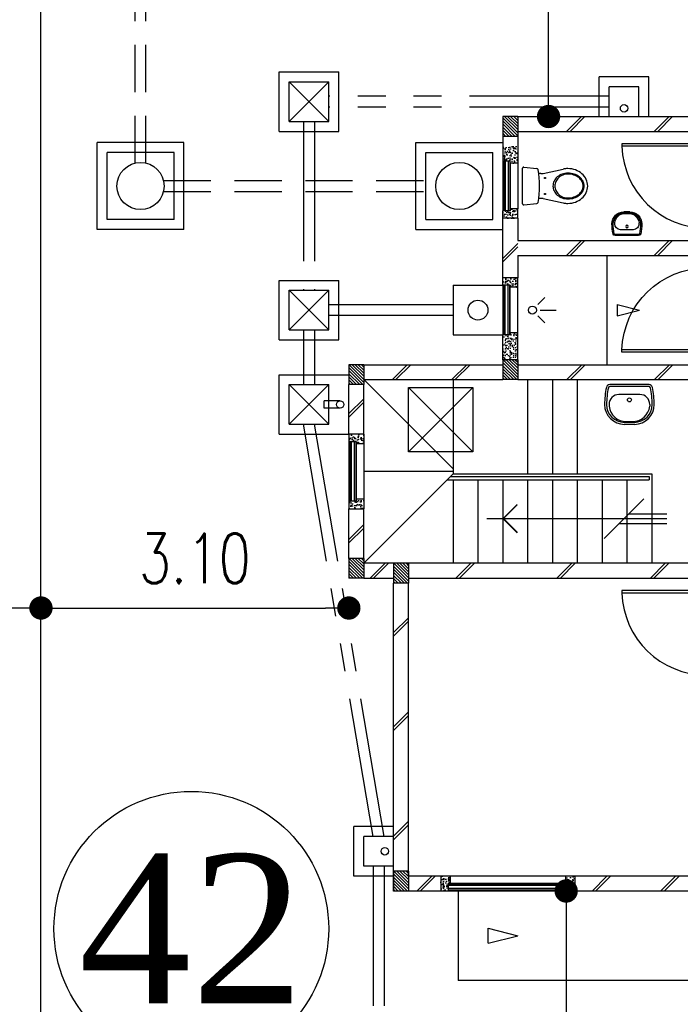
# Model space of a CAD drawing. Header units: millimetres. Extents: x 301 to 1479, y 491 to 1341.
# Tile 214 of 256: x 430 to 436, y 635 to 645. Entities that reach past the tile are written whole.
import ezdxf
from ezdxf.enums import TextEntityAlignment as Align

# ---------------------------------------------------------------- set-up
doc = ezdxf.new("R2010")
doc.units = ezdxf.units.MM
doc.header["$LTSCALE"] = 1.5
doc.header["$MEASUREMENT"] = 0
for name, pattern in [('HIDDEN', [0.375, 0.25, -0.125]), ('HIDDEN2', [4.7625, 3.175, -1.5875]), ('PHANTOM2', [1.25, 0.625, -0.125, 0.125, -0.125, 0.125, -0.125])]:
    doc.linetypes.add(name, pattern=pattern)
for name, color, linetype in [('Blk', 7, 'Continuous'), ('Block', 46, 'Continuous'), ('boundary', 3, 'Continuous'), ('BULUS', 2, 'Continuous'), ('BWCN', 4, 'Continuous'), ('DIM', 6, 'Continuous'), ('DOOR', 3, 'Continuous'), ('Ele', 8, 'Continuous'), ('HATCH', 7, 'Continuous'), ('Hatch Col. C1 GF Ext.', 84, 'Continuous'), ('Hatch Stub Col', 251, 'Continuous'), ('Kerb', 251, 'Continuous'), ('P. Gully trap', 42, 'Continuous'), ('P. Sewr Manhole', 49, 'Continuous'), ('Paving Block', 251, 'Continuous'), ('PVC Pipe 110', 69, 'Continuous'), ('PVC RWP 75', 77, 'Continuous'), ('PVC Sewer Pipe 110', 24, 'Continuous'), ('SANIT', 8, 'Continuous'), ('TXTAREA', 10, 'Continuous'), ('WINDOW', 1, 'Continuous')]:
    doc.layers.add(name, color=color, linetype=linetype)
doc.styles.add('RS1', font='romans.shx', dxfattribs={"width": 0.75, "height": 0.5})
doc.styles.add('times', font='times.ttf')
doc.dimstyles.new('Souillac5', dxfattribs={"dimscale": 0.5, "dimtxt": 0.5, "dimasz": 0.47, "dimexe": 0, "dimexo": 1, "dimgap": 0.5, "dimtad": 1, "dimzin": 0, "dimdsep": 46, "dimtxsty": 'RS1', "dimblk": 'DOT', "dimcen": 3, "dimse1": 1, "dimse2": 1, "dimclrd": 6, "dimclre": 6, "dimclrt": 7, "dimaunit": 1, "dimadec": 0, "dimazin": 0, "dimtfac": 1, "dimtofl": 0, "dimtmove": 1, "dimatfit": 3, "dimfxl": 1, "dimtolj": 1, "dimtzin": 0, "dimlwe": -1, "dimarcsym": 0})
pattern_1 = [(50, (427.129014, 162.062746), (0.071726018, -0.0062752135), [0.0075, -0.0825]), (355, (427.129014, 162.062746), (-0.013875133, 0.075219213), [0.006, -0.066]), (100.451444, (427.13499, 162.06222), (0.057850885, 0.068943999), [0.006374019, -0.070114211]), (46.1842, (427.12901, 162.08275), (0.106724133, -0.016551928), [0.01125, -0.12375]), (96.635635, (427.13791, 162.08137), (0.093466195, 0.09741186), [0.009561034, -0.105171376]), (351.184164, (427.12901, 162.08275), (0.093466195, 0.09741186), [0.009, -0.099]), (21, (427.139014, 162.077746), (0.059690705, -0.040261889), [0.0075, -0.0825]), (326, (427.139014, 162.077746), (0.024331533, 0.072515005), [0.006, -0.066]), (71.451445, (427.14399, 162.07439), (0.084022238, 0.032253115), [0.006374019, -0.070114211]), (37.5, (427.129014, 162.062746), (0.0012159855, 0.0332893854), [0, -0.0652, 0, -0.067, 0, -0.06625]), (7.5, (427.129014, 162.062746), (0.0263069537, 0.0394411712), [0, -0.0382, 0, -0.0637, 0, -0.02525]), (327.5, (427.106714, 162.062746), (0.0533822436, -0.0022554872), [0, -0.025, 0, -0.078, 0, -0.1035]), (317.5, (427.096714, 162.062746), (0.058318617, 0.010010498), [0, -0.0325, 0, -0.0518, 0, -0.0735])]
pattern_2 = [(50, (427.129014, 161.862746), (0.071726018, -0.0062752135), [0.0075, -0.0825]), (355, (427.129014, 161.862746), (-0.013875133, 0.075219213), [0.006, -0.066]), (100.451444, (427.13499, 161.86222), (0.057850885, 0.068943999), [0.006374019, -0.070114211]), (46.1842, (427.12901, 161.88275), (0.106724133, -0.016551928), [0.01125, -0.12375]), (96.635635, (427.13791, 161.88137), (0.093466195, 0.09741186), [0.009561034, -0.105171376]), (351.184164, (427.12901, 161.88275), (0.093466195, 0.09741186), [0.009, -0.099]), (21, (427.139014, 161.877746), (0.059690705, -0.040261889), [0.0075, -0.0825]), (326, (427.139014, 161.877746), (0.024331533, 0.072515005), [0.006, -0.066]), (71.451445, (427.14399, 161.87439), (0.084022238, 0.032253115), [0.006374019, -0.070114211]), (37.5, (427.129014, 161.862746), (0.0012159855, 0.0332893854), [0, -0.0652, 0, -0.067, 0, -0.06625]), (7.5, (427.129014, 161.862746), (0.0263069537, 0.0394411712), [0, -0.0382, 0, -0.0637, 0, -0.02525]), (327.5, (427.106714, 161.862746), (0.0533822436, -0.0022554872), [0, -0.025, 0, -0.078, 0, -0.1035]), (317.5, (427.096714, 161.862746), (0.058318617, 0.010010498), [0, -0.0325, 0, -0.0518, 0, -0.0735])]

# ---------------------------------------------------------------- blocks, each defined once
blk = doc.blocks.new('WC')
at = {"layer": 'SANIT'}
for p, q in [((-179.1, 0), (179.1, 0)), ((-189, -10.9), (-177.5, -141.5)), ((189, -10.9), (177.5, -141.5)), ((-125, -184.5), (-125, -161.4)), ((125, -184.5), (125, -161.4)), ((-127.2, -205.2), (-170.1, -407.8)), ((127.2, -205.2), (170.1, -407.8))]:
    blk.add_line(p, q, dxfattribs=at)
for points in [[(130, -455, 0.086378), (119.8, -396.7, 0.092622), (91.9, -348.9, 0.103078), (48.8, -316.1, 0.111925), (0, -305, 0.111925), (-48.8, -316.1, 0.103078), (-91.9, -348.9, 0.092622), (-119.8, -396.7, 0.086378), (-130, -455, 0.086378)], [(120, -455, 0.091554), (110.7, -404.8, 0.095342), (84.9, -363.1, 0.101238), (45.4, -334.7, 0.105842), (0, -325, 0.105842), (-45.4, -334.7, 0.101238), (-84.9, -363.1, 0.095342), (-110.7, -404.8, 0.091554), (-120, -455, 0.091554)], [(-175, -455, 0.087147), (-161.4, -532.7, 0.093047), (-123.7, -596.4, 0.102819), (-65.8, -640.2, 0.110985), (0, -655, 0.110985), (65.8, -640.2, 0.102819), (123.7, -596.4, 0.093047), (161.4, -532.7, 0.087147), (175, -455, 0.052217), (170.1, -407.8, 0.093047)], [(-170.1, -407.8, 0.052217), (-175, -455, 0.087147)], [(-130, -455, 0.079027), (-119.7, -519.8, 0.088191), (-91.9, -571.7, 0.105253), (-48.1, -608.1, 0.121599), (0, -620, 0.121599), (48.1, -608.1, 0.105253), (91.9, -571.7, 0.088191), (119.7, -519.8, 0.079027), (130, -455, 0.079027)], [(-120, -455, 0.077736), (-110.5, -515.9, 0.087342), (-84.9, -564.6, 0.105569), (-44.3, -598.9, 0.12344), (0, -610, 0.12344), (44.3, -598.9, 0.105569), (84.9, -564.6, 0.087342), (110.5, -515.9, 0.077736), (120, -455, 0.077736)]]:
    blk.add_lwpolyline(points, format="xyb", dxfattribs=at)
for centre in [(-80, -225), (80, -225)]:
    blk.add_circle(centre, 6, dxfattribs=at)
for centre, radius, start, end in [((-179.1, -10), 10, 90, 185.04245), ((179.1, -10), 10, 354.95755, 90), ((-162.6, -140.2), 15, 185.04245, 259.60796), ((0, 746.3), 916.3, 259.60796, 280.39204), ((-225, -184.5), 100, 348.04369, 0), ((225, -184.5), 100, 180, 191.95631), ((162.6, -140.2), 15, 280.39204, 354.95755)]:
    blk.add_arc(centre, radius, start, end, dxfattribs=at)
blk = doc.blocks.new('Wh1')
at = {"layer": 'SANIT'}
for p, q in [((197.3, 0), (-197.3, 0)), ((197.3, -20), (-197.3, -20)), ((105, -100), (-105, -100)), ((-205, -200), (-205, -217.2)), ((205, -200), (205, -217.2)), ((50, -380), (-50, -380)), ((-30.2, -372.6), (30.2, -372.6)), ((50, -400), (-50, -400))]:
    blk.add_line(p, q, dxfattribs=at)
blk.add_circle((0, -153.8), 20, dxfattribs=at)
for centre, radius, start, end in [((0, -200), 250, 180, 180), ((0, -200), 250, 0, 0), ((-197.3, -35), 35, 90, 167.77757), ((197.3, -35), 35, 12.22243, 90), ((567.1, -200.6), 817.1, 167.77757, 179.95982), ((567.1, -200.6), 797.1, 167.77757, 179.95982), ((-197.3, -35), 15, 90, 167.77757), ((197.3, -35), 15, 12.22243, 90), ((-567.1, -200.6), 797.1, 0.04018, 12.22243), ((-567.1, -200.6), 817.1, 0.04018, 12.22243), ((-105, -200), 100, 90, 180), ((105, -200), 100, 0, 90), ((-50, -200), 200, 180, 270), ((-50, -200), 180, 180, 270), ((-30.2, -196.6), 176, 186.70755, 270.01296), ((30.2, -196.6), 176, 269.98704, 353.29245), ((50, -200), 180, 270, 0), ((50, -200), 200, 270, 0)]:
    blk.add_arc(centre, radius, start, end, dxfattribs=at)
blk = doc.blocks.new('Dr900')
at = {"layer": 'DOOR'}
for p, q in [((-50, 0), (-50, 850)), ((-25, 850), (-50, 850)), ((-25, 0), (-25, 850)), ((-25, 0), (-50, 0))]:
    blk.add_line(p, q, dxfattribs=at)
blk.add_arc((-24.3, -0.3), 850.7, 91.72797, 179.98222, dxfattribs=at)
blk = doc.blocks.new('SSSU-D1')
at = {"layer": 'HATCH'}
h = blk.add_hatch(dxfattribs=at)
h.set_pattern_fill('ANSI31', color=256, scale=0.175, angle=630)
h.set_pattern_definition([(315, (-126.973914, 34.886787), (0.015467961, 0.015467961), [])])
h.paths.add_polyline_path([(-0.45, 5.1), (-0.3, 5.1), (-0.3, 5.3), (-0.45, 5.3)])
h = blk.add_hatch(dxfattribs=at)
h.set_pattern_fill('ANSI31', color=256, scale=0.175, angle=630)
h.set_pattern_definition([(315, (-125.423914, 34.936787), (0.015467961, 0.015467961), [])])
h.paths.add_polyline_path([(1.1, 5.15), (1.25, 5.15), (1.25, 5.35), (1.1, 5.35)])
h = blk.add_hatch(dxfattribs=at)
h.set_pattern_fill('ANSI31', color=256, scale=0.175, angle=630)
h.set_pattern_definition([(315, (-126.973914, 32.936787), (0.015467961, 0.015467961), [])])
h.paths.add_polyline_path([(-0.45, 3.15), (-0.3, 3.15), (-0.3, 3.35), (-0.45, 3.35)])
h = blk.add_hatch(dxfattribs=at)
h.set_pattern_fill('ANSI31', color=256, scale=0.175, angle=630)
h.set_pattern_definition([(315, (-126.523914, 32.886787), (0.015467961, 0.015467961), [])])
h.paths.add_polyline_path([(0, 3.1), (0.15, 3.1), (0.15, 3.3), (0, 3.3)])
h = blk.add_hatch(dxfattribs=at)
h.set_pattern_fill('ANSI31', color=256, scale=0.175, angle=630)
h.set_pattern_definition([(315, (-126.523914, 29.786787), (0.015467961, 0.015467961), [])])
h.paths.add_polyline_path([(0, 0), (0.15, 0), (0.15, 0.2), (0, 0.2)])
at = {"layer": 'Hatch Col. C1 GF Ext.'}
h = blk.add_hatch(dxfattribs=at)
h.set_pattern_fill('ANSI31', color=256, scale=0.175, angle=-90)
h.set_pattern_definition([(315, (448.28546, 157.028336), (0.0154679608, 0.0154679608), [])])
h.paths.add_polyline_path([(1.1, 7.6), (1.25, 7.6), (1.25, 7.8), (1.1, 7.8)])
at = {"layer": 'Hatch Stub Col', "linetype": 'ByBlock'}
h = blk.add_hatch(dxfattribs=at)
h.set_pattern_fill('AR-CONC', color=256, scale=0.01, angle=720)
h.set_pattern_definition(pattern_1)
h.paths.add_polyline_path([(1.175, 7.35), (1.175, 7.33), (1.25, 7.33), (1.25, 7.5), (1.1, 7.5), (1.1, 7.35)])
h = blk.add_hatch(dxfattribs=at)
h.set_pattern_fill('AR-CONC', color=256, scale=0.01, angle=720)
h.set_pattern_definition(pattern_1)
h.paths.add_polyline_path([(1.25, 6.775), (1.25, 6.87), (1.175, 6.87), (1.175, 6.85), (1.1, 6.85), (1.1, 6.775)])
h = blk.add_hatch(dxfattribs=at)
h.set_pattern_fill('AR-CONC', color=256, scale=0.01, angle=720)
h.set_pattern_definition([(50, (427.129014, 162.012746), (0.071726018, -0.0062752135), [0.0075, -0.0825]), (355, (427.129014, 162.012746), (-0.013875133, 0.075219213), [0.006, -0.066]), (100.451444, (427.13499, 162.01222), (0.057850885, 0.068943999), [0.006374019, -0.070114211]), (46.1842, (427.12901, 162.03275), (0.106724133, -0.016551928), [0.01125, -0.12375]), (96.635635, (427.13791, 162.03137), (0.093466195, 0.09741186), [0.009561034, -0.105171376]), (351.184164, (427.12901, 162.03275), (0.093466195, 0.09741186), [0.009, -0.099]), (21, (427.139014, 162.027746), (0.059690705, -0.040261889), [0.0075, -0.0825]), (326, (427.139014, 162.027746), (0.024331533, 0.072515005), [0.006, -0.066]), (71.451445, (427.14399, 162.02439), (0.084022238, 0.032253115), [0.006374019, -0.070114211]), (37.5, (427.129014, 162.012746), (0.0012159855, 0.0332893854), [0, -0.0652, 0, -0.067, 0, -0.06625]), (7.5, (427.129014, 162.012746), (0.0263069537, 0.0394411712), [0, -0.0382, 0, -0.0637, 0, -0.02525]), (327.5, (427.106714, 162.012746), (0.0533822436, -0.0022554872), [0, -0.025, 0, -0.078, 0, -0.1035]), (317.5, (427.096714, 162.012746), (0.058318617, 0.010010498), [0, -0.0325, 0, -0.0518, 0, -0.0735])])
h.paths.add_polyline_path([(1.175, 6.1), (1.175, 6.08), (1.25, 6.08), (1.25, 6.175), (1.1, 6.175), (1.1, 6.1)])
h = blk.add_hatch(dxfattribs=at)
h.set_pattern_fill('AR-CONC', color=256, scale=0.01, angle=720)
h.set_pattern_definition([(50, (466.11162, 47.178006), (0.071726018, -0.0062752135), [0.0075, -0.0825]), (355, (466.11162, 47.17801), (-0.013875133, 0.075219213), [0.006, -0.066]), (100.451444, (466.1176, 47.17748), (0.057850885, 0.068943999), [0.006374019, -0.070114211]), (46.1842, (466.11162, 47.19801), (0.106724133, -0.016551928), [0.01125, -0.12375]), (96.635635, (466.12051, 47.19663), (0.093466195, 0.09741186), [0.009561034, -0.105171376]), (351.184164, (466.11162, 47.19801), (0.093466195, 0.09741186), [0.009, -0.099]), (21, (466.12162, 47.193006), (0.059690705, -0.040261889), [0.0075, -0.0825]), (326, (466.12162, 47.19301), (0.024331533, 0.072515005), [0.006, -0.066]), (71.451445, (466.126594, 47.18965), (0.084022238, 0.032253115), [0.006374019, -0.070114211]), (37.5, (466.11162, 47.178006), (0.0012159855, 0.0332893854), [0, -0.0652, 0, -0.067, 0, -0.06625]), (7.5, (466.11162, 47.178006), (0.0263069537, 0.0394411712), [0, -0.0382, 0, -0.0637, 0, -0.02525]), (327.5, (466.08932, 47.178006), (0.0533822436, -0.0022554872), [0, -0.025, 0, -0.078, 0, -0.1035]), (317.5, (466.07932, 47.178006), (0.058318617, 0.010010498), [0, -0.0325, 0, -0.0518, 0, -0.0735])])
h.paths.add_polyline_path([(1.25, 5.62), (1.175, 5.62), (1.175, 5.6), (1.1, 5.6), (1.1, 5.35), (1.25, 5.35)])
h = blk.add_hatch(dxfattribs=at)
h.set_pattern_fill('AR-CONC', color=256, scale=0.01, angle=720)
h.set_pattern_definition(pattern_2)
h.paths.add_polyline_path([(-0.3, 4.6), (-0.45, 4.6), (-0.45, 4.525), (-0.375, 4.525), (-0.375, 4.505), (-0.3, 4.505)])
h = blk.add_hatch(dxfattribs=at)
h.set_pattern_fill('AR-CONC', color=256, scale=0.01, angle=720)
h.set_pattern_definition(pattern_2)
h.paths.add_polyline_path([(-0.3, 3.945), (-0.375, 3.945), (-0.375, 3.925), (-0.45, 3.925), (-0.45, 3.85), (-0.3, 3.85)])
h = blk.add_hatch(dxfattribs=at)
h.set_pattern_fill('AR-CONC', color=256, scale=0.01, angle=720)
h.set_pattern_definition(pattern_2)
h.paths.add_polyline_path([(0.5704, 0.15), (0.4754, 0.15), (0.4754, 0), (0.5504, 0), (0.5504, 0.075), (0.5704, 0.075)])
h = blk.add_hatch(dxfattribs=at)
h.set_pattern_fill('AR-CONC', color=256, scale=0.01, angle=720)
h.set_pattern_definition(pattern_2)
h.paths.add_polyline_path([(1.8254, 0.15), (1.7304, 0.15), (1.7304, 0.075), (1.7504, 0.075), (1.7504, 0), (1.8254, 0)])
at = {"layer": 'Block', "linetype": 'ByBlock'}
for p, q in [((1.25, 7.8), (3.15, 7.8)), ((1.25, 7.65), (3.15, 7.65)), ((1.1, 6.175), (1.1, 6.775)), ((1.25, 6.775), (1.25, 6.55)), ((1.25, 6.55), (3.3, 6.55)), ((1.25, 6.4), (3.3, 6.4)), ((1.25, 6.4), (1.25, 6.175)), ((-0.3, 5.3), (1.1, 5.3)), ((1.25, 5.3), (3.15, 5.3)), ((-0.45, 4.6), (-0.45, 5.1)), ((-0.3, 5.15), (1.1, 5.15)), ((-0.3, 4.6), (-0.3, 5.1)), ((1.25, 5.15), (3.15, 5.15)), ((-0.45, 3.35), (-0.45, 3.85)), ((-0.3, 3.35), (-0.3, 3.85)), ((0, 3.3), (-0.3, 3.3)), ((3.15, 3.3), (0.15, 3.3)), ((-0.3, 3.15), (0, 3.15)), ((0, 0), (0, 3.1)), ((0.15, 3.15), (3.15, 3.15)), ((0.15, 0.15), (0.15, 3.1)), ((0.4754, 0.15), (0.15, 0.15)), ((3.15, 0.15), (1.8254, 0.15)), ((0.4754, 0), (0.15, 0)), ((3.15, 0), (1.8254, 0))]:
    blk.add_line(p, q, dxfattribs=at)
at = {"layer": 'BULUS', "linetype": 'ByBlock'}
for p, q in [((0.575, 4.1754), (2.575, 4.1754)), ((2.575, 4.1754), (2.575, 4.1404)), ((0.54, 4.1404), (2.575, 4.1404))]:
    blk.add_line(p, q, dxfattribs=at)
at = {"layer": 'BWCN'}
for p, q in [((1.25, 7.8), (1.1, 7.8)), ((1.1, 7.8), (1.1, 7.6)), ((1.25, 7.8), (1.25, 7.6)), ((1.25, 7.6), (1.1, 7.6)), ((1.1, 7.6), (1.1, 7.35)), ((1.25, 7.6), (1.25, 7.33)), ((1.175, 7.35), (1.1, 7.35)), ((1.175, 7.33), (1.175, 7.35)), ((1.25, 7.33), (1.175, 7.33)), ((1.1, 6.775), (1.1, 6.85)), ((1.175, 6.85), (1.1, 6.85)), ((1.25, 6.87), (1.175, 6.87)), ((1.175, 6.87), (1.175, 6.85)), ((1.25, 6.775), (1.25, 6.87)), ((1.25, 6.775), (1.1, 6.775)), ((1.1, 6.1), (1.1, 6.175)), ((1.25, 6.175), (1.1, 6.175)), ((1.25, 6.08), (1.25, 6.175)), ((1.175, 6.1), (1.1, 6.1)), ((1.175, 6.08), (1.175, 6.1)), ((1.25, 6.08), (1.175, 6.08)), ((1.175, 5.6), (1.1, 5.6)), ((1.1, 5.35), (1.1, 5.6)), ((1.25, 5.62), (1.175, 5.62)), ((1.175, 5.62), (1.175, 5.6)), ((1.25, 5.35), (1.25, 5.62)), ((-0.3, 5.3), (-0.45, 5.3)), ((-0.45, 5.3), (-0.45, 5.1)), ((-0.3, 5.3), (-0.3, 5.1)), ((1.25, 5.35), (1.1, 5.35)), ((1.1, 5.35), (1.1, 5.15)), ((1.25, 5.35), (1.25, 5.15)), ((-0.3, 5.1), (-0.45, 5.1)), ((1.25, 5.15), (1.1, 5.15)), ((-0.45, 4.6), (-0.45, 4.525)), ((-0.3, 4.6), (-0.3, 4.505)), ((-0.375, 4.525), (-0.45, 4.525)), ((-0.375, 4.505), (-0.375, 4.525)), ((-0.3, 4.505), (-0.375, 4.505)), ((-0.375, 3.925), (-0.45, 3.925)), ((-0.45, 3.925), (-0.45, 3.85)), ((-0.3, 3.945), (-0.375, 3.945)), ((-0.375, 3.945), (-0.375, 3.925)), ((-0.3, 3.945), (-0.3, 3.85)), ((-0.3, 3.35), (-0.45, 3.35)), ((-0.45, 3.35), (-0.45, 3.15)), ((-0.3, 3.35), (-0.3, 3.15)), ((0.15, 3.3), (0, 3.3)), ((0, 3.3), (0, 3.1)), ((0.15, 3.3), (0.15, 3.1)), ((-0.3, 3.15), (-0.45, 3.15)), ((0.15, 3.1), (0, 3.1)), ((0.15, 0.2), (0, 0.2)), ((0, 0.2), (0, 0)), ((0.15, 0.2), (0.15, 0)), ((0.4754, 0.15), (0.4754, 0)), ((0.5704, 0.15), (0.4754, 0.15)), ((0.5704, 0.15), (0.5704, 0.075)), ((1.7304, 0.15), (1.7304, 0.075)), ((1.8254, 0.15), (1.7304, 0.15)), ((1.8254, 0.15), (1.8254, 0)), ((0.15, 0), (0, 0)), ((0.5504, 0), (0.4754, 0)), ((0.5504, 0.075), (0.5504, 0)), ((0.5704, 0.075), (0.5504, 0.075)), ((1.7304, 0.075), (1.7504, 0.075)), ((1.7504, 0.075), (1.7504, 0)), ((1.8254, 0), (1.7504, 0))]:
    blk.add_line(p, q, dxfattribs=at)
at = {"layer": 'BWCN', "linetype": 'ByBlock'}
for p, q in [((-0.3, 4.6), (-0.45, 4.6)), ((-0.45, 3.85), (-0.3, 3.85))]:
    blk.add_line(p, q, dxfattribs=at)
at = {"layer": 'Ele'}
for p, q in [((1.1, 7.35), (1.1, 6.85)), ((1.11, 7.35), (1.11, 6.85)), ((1.17, 7.35), (1.17, 6.85)), ((1.175, 7.33), (1.175, 6.87)), ((1.25, 7.33), (1.25, 6.87)), ((2.15, 5.3), (2.15, 6.4)), ((1.1, 6.1), (1.1, 5.6)), ((1.11, 5.6), (1.11, 6.1)), ((1.17, 5.6), (1.17, 6.1)), ((1.175, 5.62), (1.175, 6.08)), ((1.25, 5.62), (1.25, 6.08)), ((1.4545, 5.9067), (1.5246, 5.9768)), ((1.4545, 5.7933), (1.5246, 5.7232)), ((1.478, 5.85), (1.6391, 5.85)), ((1.35, 5.15), (1.35, 4.2)), ((1.6, 5.15), (1.6, 4.2)), ((1.85, 5.15), (1.85, 4.2)), ((-0.45, 4.525), (-0.45, 3.925)), ((-0.44, 4.525), (-0.44, 3.925)), ((-0.38, 4.525), (-0.38, 3.925)), ((-0.375, 4.505), (-0.375, 3.945)), ((-0.3, 4.505), (-0.3, 3.945)), ((0.6, 4.2), (2.6, 4.2)), ((2.6, 4.2), (2.6, 3.3)), ((0.6, 4.1404), (0.6, 3.3)), ((0.85, 4.1404), (0.85, 3.3)), ((1.1, 4.1404), (1.1, 3.3)), ((1.35, 4.1404), (1.35, 3.3)), ((1.6, 4.1404), (1.6, 3.3)), ((1.85, 4.1404), (1.85, 3.3)), ((2.1, 4.1404), (2.1, 3.3)), ((2.35, 4.1404), (2.35, 3.3)), ((2.1201, 3.55), (2.5201, 3.95)), ((2.3701, 3.8), (2.7528, 3.8)), ((0.9409, 3.75), (2.7528, 3.75)), ((2.2701, 3.7), (2.7528, 3.7)), ((1.7304, 0.15), (0.5704, 0.15)), ((1.7504, 0.07), (0.5504, 0.07)), ((1.7504, 0.01), (0.5504, 0.01)), ((1.7304, 0.075), (0.5704, 0.075)), ((1.7504, 0), (0.5504, 0)), ((0.65, 0), (0.65, -0.9)), ((4.3, -0.9), (0.65, -0.9))]:
    blk.add_line(p, q, dxfattribs=at)
at = {"layer": 'Ele', "linetype": 'HIDDEN', "ltscale": 10}
for p, q in [((-0.3, 5.15), (0.6, 4.25)), ((0.6, 5.15), (0.6, 4.2)), ((0.6, 4.225), (-0.3, 4.225)), ((-0.3, 3.3), (0.6, 4.2))]:
    blk.add_line(p, q, dxfattribs=at)
at = {"layer": 'Ele', "linetype": 'ByBlock'}
blk.add_line((0.9515, -0.525), (0.9515, -0.375), dxfattribs=at)
at = {"layer": 'Ele', "const_width": 0.015}
blk.add_lwpolyline([(1.2465, 3.8914), (1.1051, 3.75), (1.2465, 3.6086)], dxfattribs=at)
at = {"layer": 'Ele'}
blk.add_circle((1.3979, 5.85), 0.04, dxfattribs=at)
at = {"layer": 'HATCH'}
for p, q in [((1.7425, 7.65), (1.8925, 7.8)), ((1.7778, 7.65), (1.9278, 7.8)), ((2.6249, 7.65), (2.7749, 7.8)), ((2.6602, 7.65), (2.8102, 7.8)), ((1.7425, 6.4), (1.8925, 6.55)), ((1.7778, 6.4), (1.9278, 6.55)), ((2.6249, 6.4), (2.7749, 6.55)), ((2.6602, 6.4), (2.8102, 6.55)), ((1.1, 6.3713), (1.25, 6.5213)), ((1.1, 6.3359), (1.25, 6.4859)), ((-0.0119, 5.15), (0.1381, 5.3)), ((0.0234, 5.15), (0.1734, 5.3)), ((0.5864, 5.15), (0.7364, 5.3)), ((0.6218, 5.15), (0.7718, 5.3)), ((1.7457, 5.15), (1.8957, 5.3)), ((1.7811, 5.15), (1.9311, 5.3)), ((2.6281, 5.15), (2.7781, 5.3)), ((2.6635, 5.15), (2.8135, 5.3)), ((-0.45, 4.8077), (-0.3, 4.9577)), ((-0.45, 4.7724), (-0.3, 4.9224)), ((-0.45, 3.5406), (-0.3, 3.6906)), ((-0.45, 3.5052), (-0.3, 3.6552)), ((-0.2359, 3.15), (-0.0859, 3.3)), ((-0.2006, 3.15), (-0.0506, 3.3)), ((0.6285, 3.15), (0.7785, 3.3)), ((0.6638, 3.15), (0.8138, 3.3)), ((1.645, 3.15), (1.795, 3.3)), ((1.6803, 3.15), (1.8303, 3.3)), ((2.5863, 3.15), (2.7363, 3.3)), ((2.6217, 3.15), (2.7717, 3.3)), ((0, 2.6018), (0.15, 2.7518)), ((0, 2.5664), (0.15, 2.7164)), ((0, 1.6528), (0.15, 1.8028)), ((0, 1.6174), (0.15, 1.7674)), ((0, 0.552), (0.15, 0.702)), ((0, 0.5167), (0.15, 0.6667)), ((0.2343, 0), (0.3843, 0.15)), ((0.2697, 0), (0.4197, 0.15)), ((1.9985, 0), (2.1485, 0.15)), ((2.0338, 0), (2.1838, 0.15)), ((2.6895, 0), (2.8395, 0.15)), ((2.7249, 0), (2.8749, 0.15))]:
    blk.add_line(p, q, dxfattribs=at)
at = {"layer": 'Kerb'}
for p, q in [((-1.15, 8.25), (-0.55, 8.25)), ((-1.15, 7.65), (-1.15, 8.25)), ((-0.55, 7.65), (-0.55, 8.25)), ((-1.05, 8.15), (-0.65, 8.15)), ((-1.05, 7.75), (-1.05, 8.15)), ((-1.05, 8.15), (-0.65, 7.75)), ((-1.05, 7.75), (-0.65, 8.15)), ((-0.65, 7.75), (-0.65, 8.15)), ((2.5712, 8.2), (2.0712, 8.2)), ((2.0712, 7.8), (2.0712, 8.2)), ((2.5712, 7.8), (2.5712, 8.2)), ((2.1712, 7.8), (2.1712, 8.1)), ((2.4712, 8.1), (2.1712, 8.1)), ((2.4712, 7.8), (2.4712, 8.1)), ((-1.05, 7.75), (-0.65, 7.75)), ((-1.15, 7.65), (-0.55, 7.65)), ((-2.985, 6.6625), (-2.985, 7.5375)), ((-2.11, 7.5375), (-2.985, 7.5375)), ((-2.11, 6.6625), (-2.11, 7.5375)), ((0.225, 6.6625), (0.225, 7.5375)), ((0.225, 7.5375), (1.1, 7.5375)), ((-2.885, 6.7625), (-2.885, 7.4375)), ((-2.21, 7.4375), (-2.885, 7.4375)), ((-2.21, 6.7625), (-2.21, 7.4375)), ((0.325, 6.7625), (0.325, 7.4375)), ((0.325, 7.4375), (1, 7.4375)), ((1, 6.7625), (1, 7.4375)), ((-2.21, 6.7625), (-2.885, 6.7625)), ((0.325, 6.7625), (1, 6.7625)), ((-2.11, 6.6625), (-2.985, 6.6625)), ((0.225, 6.6625), (1.1, 6.6625)), ((-1.15, 6.15), (-0.55, 6.15)), ((-1.15, 5.55), (-1.15, 6.15)), ((-0.55, 5.55), (-0.55, 6.15)), ((-1.05, 6.05), (-0.65, 6.05)), ((-1.05, 5.65), (-1.05, 6.05)), ((-1.05, 6.05), (-0.65, 5.65)), ((-1.05, 5.65), (-0.65, 6.05)), ((-0.65, 5.65), (-0.65, 6.05)), ((0.6, 6.1), (1.1, 6.1)), ((0.6, 6.1), (0.6, 5.6)), ((-1.05, 5.65), (-0.65, 5.65)), ((0.6, 5.6), (1.1, 5.6)), ((-1.15, 5.55), (-0.55, 5.55)), ((-1.15, 5.2), (-0.45, 5.2)), ((-1.15, 4.6), (-1.15, 5.2)), ((-1.05, 5.1), (-0.65, 5.1)), ((-1.05, 4.7), (-1.05, 5.1)), ((-1.05, 5.1), (-0.65, 4.7)), ((-1.05, 4.7), (-0.65, 5.1)), ((-0.65, 4.7), (-0.65, 5.1)), ((-1.05, 4.7), (-0.65, 4.7)), ((-1.15, 4.6), (-0.45, 4.6)), ((-0.4, 0.15), (-0.4, 0.65)), ((0, 0.65), (-0.4, 0.65)), ((0, 0.55), (-0.3, 0.55)), ((-0.3, 0.25), (-0.3, 0.55)), ((0, 0.25), (-0.3, 0.25)), ((0, 0.15), (-0.4, 0.15))]:
    blk.add_line(p, q, dxfattribs=at)
at = {"layer": 'P. Gully trap'}
blk.add_circle((0.85, 5.85), 0.1, dxfattribs=at)
at = {"layer": 'P. Sewr Manhole'}
for centre in [(-2.5475, 7.1), (0.6625, 7.1)]:
    blk.add_circle(centre, 0.2375, dxfattribs=at)
at = {"layer": 'Paving Block', "linetype": 'ByBlock'}
for p, q in [((2.2524, 5.9063), (2.2524, 5.7937)), ((2.2524, 5.9063), (2.4774, 5.85)), ((2.2524, 5.7937), (2.4774, 5.85)), ((0.9515, -0.375), (1.2515, -0.45)), ((0.9515, -0.525), (1.2515, -0.45))]:
    blk.add_line(p, q, dxfattribs=at)
at = {"layer": 'PVC Pipe 110', "linetype": 'PHANTOM2', "ltscale": 1.5}
for p, q in [((2.1712, 8.005), (-0.65, 8.005)), ((2.1712, 7.895), (-0.65, 7.895)), ((-0.905, 7.75), (-0.905, 6.05)), ((-0.795, 7.75), (-0.795, 6.05)), ((0.6, 5.905), (-0.65, 5.905)), ((0.6, 5.795), (-0.65, 5.795)), ((-0.905, 5.65), (-0.905, 5.1)), ((-0.795, 5.65), (-0.795, 5.1)), ((-0.2058, 0.55), (-0.9058, 4.7)), ((-0.0942, 0.55), (-0.7942, 4.7)), ((-0.205, 0.25), (-0.205, -2.15)), ((-0.095, 0.25), (-0.095, -2.15))]:
    blk.add_line(p, q, dxfattribs=at)
at = {"layer": 'PVC Pipe 110', "linetype": 'PHANTOM2', "ltscale": 10}
for p, q in [((-0.7, 4.8625), (-0.7, 4.9375)), ((-0.5375, 4.9375), (-0.7, 4.9375)), ((-0.5375, 4.8625), (-0.7, 4.8625))]:
    blk.add_line(p, q, dxfattribs=at)
at = {"layer": 'PVC RWP 75'}
for centre in [(2.3212, 7.8825), (-0.5375, 4.9), (-0.0875, 0.4), (-0.0875, 0.4), (-0.0875, 0.4)]:
    blk.add_circle(centre, 0.0375, dxfattribs=at)
at = {"layer": 'PVC Sewer Pipe 110', "linetype": 'HIDDEN2', "ltscale": 0.1}
for p, q in [((-2.6025, 7.331), (-2.6025, 10.569)), ((-2.4925, 7.331), (-2.4925, 10.569)), ((-2.3165, 7.155), (0.4315, 7.155)), ((-2.3165, 7.045), (0.4315, 7.045))]:
    blk.add_line(p, q, dxfattribs=at)
at = {"layer": 'SANIT', "linetype": 'HIDDEN2', "ltscale": 100}
for p, q in [((0.1496, 5.0718), (0.7996, 5.0718)), ((0.1496, 4.4218), (0.1496, 5.0718)), ((0.1496, 5.0718), (0.7996, 4.4218)), ((0.7996, 5.0718), (0.1496, 4.4218)), ((0.7996, 5.0718), (0.7996, 4.4218)), ((0.7996, 4.4218), (0.1496, 4.4218))]:
    blk.add_line(p, q, dxfattribs=at)
at = {"layer": 'WINDOW', "linetype": 'HIDDEN2', "ltscale": 0.5}
for p, q in [((1.125, 7.35), (1.125, 6.85)), ((1.155, 7.35), (1.155, 6.85)), ((1.125, 5.6), (1.125, 6.1)), ((1.155, 5.6), (1.155, 6.1)), ((-0.425, 4.525), (-0.425, 3.925)), ((-0.395, 4.525), (-0.395, 3.925))]:
    blk.add_line(p, q, dxfattribs=at)
at = {"layer": 'WINDOW'}
for p, q in [((1.7504, 0.055), (0.5504, 0.055)), ((1.7504, 0.025), (0.5504, 0.025))]:
    blk.add_line(p, q, dxfattribs=at)
at = {"layer": 'DOOR', "yscale": 0.001, "zscale": 0.001, "rotation": 90}
for p, xscale in [((3.15, 7.55), 0.001), ((3.15, 5.4), -0.001), ((3.15, 3.05), 0.001)]:
    blk.add_blockref('Dr900', p, dxfattribs=dict(at, xscale=xscale))
at = {"layer": 'SANIT', "xscale": 0.001, "yscale": 0.001, "zscale": 0.001, "rotation": 89.99999999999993}
blk.add_blockref('WC', (1.3, 7.1), dxfattribs=at)
at = {"layer": 'WINDOW', "linetype": 'ByBlock', "xscale": -0.0006, "yscale": 0.0006, "zscale": 0.0006, "rotation": 180}
blk.add_blockref('Wh1', (2.3497, 6.6), dxfattribs=at)
at = {"layer": 'WINDOW', "linetype": 'ByBlock', "xscale": 0.001, "yscale": 0.001, "zscale": 0.001}
blk.add_blockref('Wh1', (2.375, 5.0998), dxfattribs=at)
blk = doc.blocks.new('_DOT')
at = {"color": 0, "linetype": 'ByBlock'}
blk.add_line((-0.5, 0), (-1, 0), dxfattribs=at)
at = {"color": 0, "linetype": 'ByBlock', "const_width": 0.5}
blk.add_lwpolyline([(-0.25, 0, 1), (0.25, 0, 1)], format="xyb", close=True, dxfattribs=at)
blk = doc.blocks.new('*D152')
at = {"layer": 'DEFPOINTS', "color": 0, "transparency": 16777216}
for p in [(426.7876, 638.819), (426.7876, 638.819), (429.8876, 638.819)]:
    blk.add_point(p, dxfattribs=at)
at = {"layer": 'DIM', "color": 6, "lineweight": -2, "transparency": 16777216}
blk.add_line((429.6526, 638.819), (427.0226, 638.819), dxfattribs=at)
at = {"layer": 'DIM', "color": 6, "lineweight": -2, "transparency": 16777216, "xscale": 0.235, "yscale": 0.235, "zscale": 0.235, "rotation": 180}
blk.add_blockref('_DOT', (426.7876, 638.819), dxfattribs=at)
at = {"layer": 'DIM', "color": 6, "lineweight": -2, "transparency": 16777216, "xscale": 0.235, "yscale": 0.235, "zscale": 0.235}
blk.add_blockref('_DOT', (429.8876, 638.819), dxfattribs=at)
at = {"layer": 'DIM', "color": 7, "transparency": 16777216, "insert": (428.3376, 639.319), "char_height": 0.5, "attachment_point": 5, "style": 'RS1'}
blk.add_mtext('\\A1;3.10', dxfattribs=at)
blk = doc.blocks.new('*D153')
at = {"layer": 'DEFPOINTS', "color": 0, "transparency": 16777216}
for p in [(435.036, 635.969), (435.036, 628.769), (435.1761, 628.769)]:
    blk.add_point(p, dxfattribs=at)
at = {"layer": 'DIM', "color": 6, "lineweight": -2, "transparency": 16777216}
blk.add_line((435.1761, 635.734), (435.1761, 629.004), dxfattribs=at)
at = {"layer": 'DIM', "color": 6, "lineweight": -2, "transparency": 16777216, "xscale": 0.235, "yscale": 0.235, "zscale": 0.235}
for p, rotation in [((435.1761, 635.969), 90), ((435.1761, 628.769), 270)]:
    blk.add_blockref('_DOT', p, dxfattribs=dict(at, rotation=rotation))
at = {"layer": 'DIM', "color": 7, "transparency": 16777216, "insert": (434.6761, 632.369), "char_height": 0.5, "attachment_point": 5, "rotation": 90, "style": 'RS1'}
blk.add_mtext('\\A1;7.20', dxfattribs=at)
blk = doc.blocks.new('*D154')
at = {"layer": 'DEFPOINTS', "color": 0, "transparency": 16777216}
for p in [(434.9985, 649.769), (434.9985, 649.769), (434.9985, 643.769)]:
    blk.add_point(p, dxfattribs=at)
at = {"layer": 'DIM', "color": 6, "lineweight": -2, "transparency": 16777216}
blk.add_line((434.9985, 644.004), (434.9985, 649.534), dxfattribs=at)
at = {"layer": 'DIM', "color": 6, "lineweight": -2, "transparency": 16777216, "xscale": 0.235, "yscale": 0.235, "zscale": 0.235}
for p, rotation in [((434.9985, 649.769), 90), ((434.9985, 643.769), 270)]:
    blk.add_blockref('_DOT', p, dxfattribs=dict(at, rotation=rotation))
at = {"layer": 'DIM', "color": 7, "transparency": 16777216, "insert": (434.3549, 648.978), "char_height": 0.5, "attachment_point": 5, "rotation": 90, "style": 'RS1'}
blk.add_mtext('\\A1;6.00', dxfattribs=at)
blk = doc.blocks.new('*D155')
at = {"layer": 'DEFPOINTS', "color": 0, "transparency": 16777216}
for p in [(429.8876, 638.819), (432.9876, 638.819), (432.9876, 638.819)]:
    blk.add_point(p, dxfattribs=at)
at = {"layer": 'DIM', "color": 6, "lineweight": -2, "transparency": 16777216}
blk.add_line((430.1226, 638.819), (432.7526, 638.819), dxfattribs=at)
at = {"layer": 'DIM', "color": 6, "lineweight": -2, "transparency": 16777216, "xscale": 0.235, "yscale": 0.235, "zscale": 0.235, "rotation": 180}
blk.add_blockref('_DOT', (429.8876, 638.819), dxfattribs=at)
at = {"layer": 'DIM', "color": 6, "lineweight": -2, "transparency": 16777216, "xscale": 0.235, "yscale": 0.235, "zscale": 0.235}
blk.add_blockref('_DOT', (432.9876, 638.819), dxfattribs=at)
at = {"layer": 'DIM', "color": 7, "transparency": 16777216, "insert": (431.4376, 639.319), "char_height": 0.5, "attachment_point": 5, "style": 'RS1'}
blk.add_mtext('\\A1;3.10', dxfattribs=at)

msp = doc.modelspace()

# ---------------------------------------------------------------- linework, layer by layer
at = {"layer": 'boundary'}
msp.add_line((429.8876, 628.769), (429.8876, 670.769), dxfattribs=at)
at = {"layer": 'TXTAREA'}
msp.add_circle((431.4017, 635.5891), 1.3831, dxfattribs=at)

# ---------------------------------------------------------------- block references
at = {"layer": 'Blk'}
msp.add_blockref('SSSU-D1', (433.4376, 635.969), dxfattribs=at)

# ---------------------------------------------------------------- texts
at = {"layer": 'TXTAREA', "style": 'times'}
msp.add_text('42', height=1.5, dxfattribs=at).set_placement((431.4017, 635.5891), align=Align.MIDDLE_CENTER)

# ---------------------------------------------------------------- dimensions: what is measured, and where the dimension line sits
at = {"layer": 'DIM'}
dim = msp.add_linear_dim(base=(434.9985, 649.769), p1=(434.9985, 643.769), p2=(434.9985, 649.769), angle=270, dimstyle='Souillac5', override={"dimtmove": 2}, dxfattribs=at)
dim.commit()
dim.dimension.update_dxf_attribs({"geometry": '*D154', "text_midpoint": (434.3549, 648.978), "dimtype": 160})
for base, p1, p2, angle, picture, middle in [((426.7876, 638.819), (429.8876, 638.819), (426.7876, 638.819), 180, '*D152', (428.3376, 639.319)), ((435.1761, 628.769), (435.036, 635.969), (435.036, 628.769), 270, '*D153', (434.6761, 632.369))]:
    dim = msp.add_linear_dim(base=base, p1=p1, p2=p2, angle=angle, dimstyle='Souillac5', dxfattribs=at)
    dim.commit()
    dim.dimension.update_dxf_attribs({"geometry": picture, "text_midpoint": middle})
dim = msp.add_linear_dim(base=(432.9876, 638.819), p1=(429.8876, 638.819), p2=(432.9876, 638.819), dimstyle='Souillac5', dxfattribs=at)
dim.commit()
dim.dimension.update_dxf_attribs({"geometry": '*D155', "text_midpoint": (431.4376, 639.319)})

doc.saveas('drawing.dxf')
